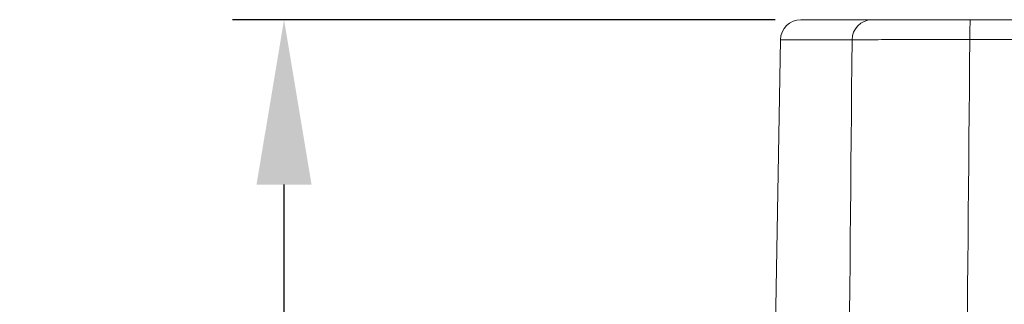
# Model space of a CAD drawing. Header units: millimetres. Extents: x 4880 to 5311, y 1675 to 1980.
# Tile 3 of 9: x 4974.05 to 4997.92, y 1905.51 to 1912.41. Entities that reach past the tile are written whole.
import ezdxf

# ---------------------------------------------------------------- set-up
doc = ezdxf.new("R2010")
doc.units = ezdxf.units.MM
doc.dimstyles.new('ISO-25', dxfattribs={"dimtxt": 2.5, "dimasz": 2.5, "dimexe": 1.25, "dimexo": 0.625, "dimtad": 1, "dimzin": 9, "dimdsep": 46, "dimtxsty": 'Standard', "dimcen": 2.5, "dimclrd": 2, "dimclre": 2, "dimclrt": 2, "dimadec": 0, "dimazin": 0, "dimtfac": 1, "dimtmove": 0, "dimatfit": 3, "dimfxl": 0, "dimarcsym": 0})

# ---------------------------------------------------------------- blocks, each defined once
blk = doc.blocks.new('A$C58083765')
at = {"color": 7, "linetype": 'Continuous', "lineweight": 15}
for p, q in [((1.8, 81.001), (3.523, 81.001)), ((5.904, 81.001), (50.272, 81.001)), ((1.301, 80.51), (0, 6.001)), ((50.281, 80.519), (5.895, 80.519))]:
    blk.add_line(p, q, dxfattribs=at)
at = {"color": 8, "linetype": 'Continuous', "lineweight": 15}
blk.add_line((3.038, 80.51), (1.301, 80.51), dxfattribs=at)
at = {"color": 7, "linetype": 'Continuous', "lineweight": 15}
for centre, radius, start, end in [((1.8, 80.501), 0.5, 90, 179), ((3.53, 80.509), 0.492, 90.8538, 179.8681), ((12.607, 80.636), 6.713, 176.8839, 181.0038)]:
    blk.add_arc(centre, radius, start, end, dxfattribs=at)
for points, knots in [([(3.523, 81.001), (3.604, 81.001), (3.776, 81.001), (4.326, 81.001), (5.062, 81.001), (5.623, 81.001), (5.904, 81.001)], [0, 0, 0, 0, 0.227373, 0.48493, 0.742466, 1, 1, 1, 1]), ([(2.425, 6.001), (2.517, 17.979), (2.708, 42.815), (2.926, 67.651), (3.038, 80.51)], [0, 0, 0, 0, 0.482257, 1, 1, 1, 1]), ([(5.895, 80.519), (5.558, 80.519), (4.885, 80.519), (4.001, 80.518), (3.342, 80.514), (3.135, 80.511), (3.038, 80.51)], [0, 0, 0, 0, 0.257546, 0.515092, 0.772644, 1, 1, 1, 1]), ([(5.895, 80.519), (5.777, 67.674), (5.549, 42.835), (5.346, 17.996), (5.248, 6.001)], [0, 0, 0, 0, 0.517097, 1, 1, 1, 1])]:
    blk.add_open_spline(points, degree=3, knots=knots, dxfattribs=at)
blk = doc.blocks.new('*D95')
at = {"color": 2, "lineweight": -2, "transparency": 16777216}
for p, q in [((4992.366, 1912.412), (4979.206, 1912.412)), ((4980.456, 1835.412), (4980.456, 1908.412)), ((4991.653, 1831.412), (4979.206, 1831.412))]:
    blk.add_line(p, q, dxfattribs=at)
at = {"color": 2, "transparency": 16777216}
for points in [[(4979.789, 1908.412), (4981.122, 1908.412), (4980.456, 1912.412)], [(4979.789, 1835.412), (4981.122, 1835.412), (4980.456, 1831.412)]]:
    blk.add_solid(points, dxfattribs=at)
at = {"layer": 'Defpoints', "color": 0, "transparency": 16777216}
for p in [(4980.456, 1912.412), (4992.991, 1912.412), (4992.278, 1831.412)]:
    blk.add_point(p, dxfattribs=at)
at = {"color": 2, "transparency": 16777216, "insert": (4977.327, 1871.912), "char_height": 5, "attachment_point": 5, "rotation": 90}
blk.add_mtext('81', dxfattribs=at)

msp = doc.modelspace()

# ---------------------------------------------------------------- block references
msp.add_blockref('A$C58083765', (4991.19, 1831.411))

# ---------------------------------------------------------------- dimensions: what is measured, and where the dimension line sits
dim = msp.add_linear_dim(base=(4980.456, 1912.412), p1=(4992.278, 1831.412), p2=(4992.991, 1912.412), angle=90, dimstyle='ISO-25', override={"dimtxt": 5, "dimasz": 4, "dimdec": 1, "dimtdec": 1, "dimfxl": 2.5, "dimtfillclr": 2})
dim.commit()
dim.dimension.update_dxf_attribs({"geometry": '*D95', "text_midpoint": (4977.327, 1871.912)})

doc.saveas('drawing.dxf')
